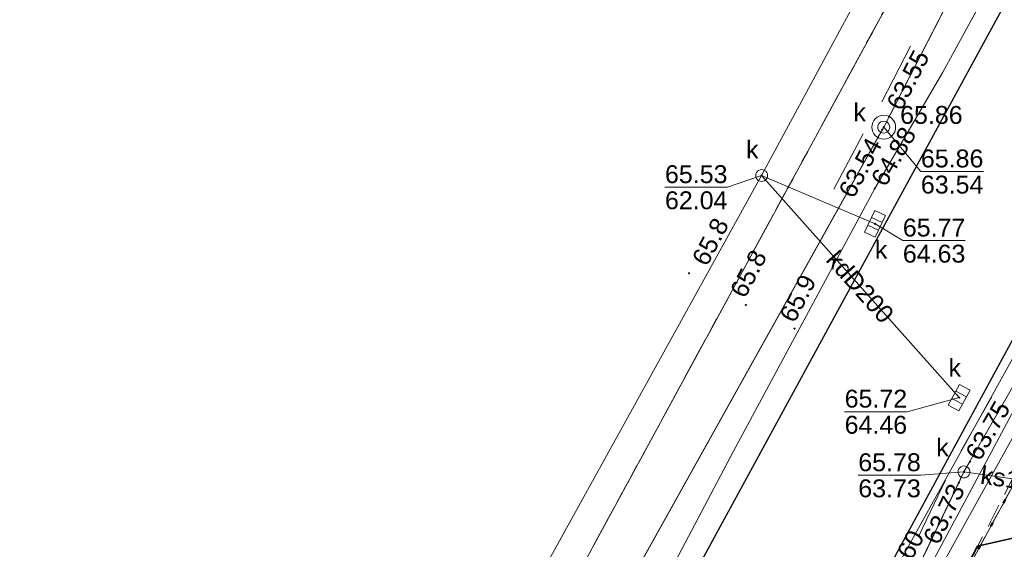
# Model space of a CAD drawing. Extents: x 6420891 to 6421372, y 5789686 to 5790696.
# Tile 13 of 48: x 6421043 to 6421084, y 5790011 to 5790033. Entities that reach past the tile are written whole.
import ezdxf
from ezdxf.enums import TextEntityAlignment as Align

# ---------------------------------------------------------------- set-up
doc = ezdxf.new("R2010")
doc.units = 0
for name, pattern in [('KROPK2', [2, 0, -2]), ('PRZER1-1', [2, 1, -1]), ('PRZER2-1', [3, 2, -1]), ('PRZER3-1', [4, 3, -1])]:
    doc.linetypes.add(name, pattern=pattern)
doc.layers.get('0').update_dxf_attribs({"linetype": 'CONTINUOUS', "lineweight": 13})
for name, color, linetype, lineweight in [('GESDZI', 7, 'CONTINUOUS', 18), ('GESJAE', 7, 'KROPK2', 50), ('GSLKOG', 7, 'CONTINUOUS', 35), ('GSLKRW', 7, 'CONTINUOUS', 25), ('GSPWPN', 7, 'CONTINUOUS', 13), ('GSPWPN_O', 7, 'CONTINUOUS', 13), ('GSPWPS', 7, 'CONTINUOUS', 13), ('GSPWPS_O', 7, 'CONTINUOUS', 13), ('GSSKOA', 7, 'PRZER3-1', 18), ('GSSKOD', 7, 'PRZER2-1', 18), ('GUSIKP', 7, 'CONTINUOUS', 18)]:
    doc.layers.add(name, color=color, linetype=linetype, lineweight=lineweight)
for name, color, linetype, lineweight, true_color in [('GESKKL', 7, 'PRZER3-1', 18, 0x24bc24), ('GESUZY', 7, 'PRZER1-1', 18, 0x008000), ('GULGNP', 7, 'CONTINUOUS', 18, 0xbfbf00), ('GULKDP', 7, 'CONTINUOUS', 18, 0x803300), ('GULKDP_O', 7, 'CONTINUOUS', 18, 0x803300), ('GULKSP', 7, 'CONTINUOUS', 18, 0x803300), ('GULKSP_O', 7, 'CONTINUOUS', 18, 0x803300), ('GULTPR', 7, 'CONTINUOUS', 18, 0xff9100), ('GULWOP', 5, 'CONTINUOUS', 18, 0x0000ff), ('GULWOP_O', 5, 'CONTINUOUS', 18, 0x0000ff), ('GUPGSH', 7, 'CONTINUOUS', 5, 0xbfbf00), ('GUPGSH_O', 7, 'CONTINUOUS', 5, 0xbfbf00), ('GUPIBH', 7, 'CONTINUOUS', 5, 0x0a0909), ('GUPIBH_O', 7, 'CONTINUOUS', 5, 0x0a0909), ('GUPKKS', 7, 'CONTINUOUS', 18, 0x803300), ('GUPKKS_O', 7, 'CONTINUOUS', 18, 0x0a0909), ('GUPKSD', 7, 'CONTINUOUS', 18, 0x803300), ('GUPKSD_O', 7, 'CONTINUOUS', 18, 0x803300), ('GUPKSH', 7, 'CONTINUOUS', 5, 0x803300), ('GUPKSH_O', 7, 'CONTINUOUS', 5, 0x803300), ('GUPKWZ', 7, 'CONTINUOUS', 18, 0x0a0909), ('GUPKWZ_O', 7, 'CONTINUOUS', 18, 0x0a0909)]:
    doc.layers.add(name, color=color, linetype=linetype, lineweight=lineweight, true_color=true_color)
doc.styles.add('GEO-INFO', font='Arial')

# ---------------------------------------------------------------- blocks, each defined once
blk = doc.blocks.new('OKRAG_PELNY')
at = {"color": 0}
blk.add_lwpolyline([(0, 0.5), (0.12941, 0.482963), (0.25, 0.433013), (0.353553, 0.353553), (0.433013, 0.25), (0.482963, 0.12941), (0.5, 0), (0.482963, -0.12941), (0.433013, -0.25), (0.353553, -0.353553), (0.25, -0.433013), (0.12941, -0.482963), (0, -0.5), (-0.12941, -0.482963), (-0.25, -0.433013), (-0.353553, -0.353553), (-0.433013, -0.25), (-0.482963, -0.12941), (-0.5, 0), (-0.482963, 0.12941), (-0.433013, 0.25), (-0.353553, 0.353553), (-0.25, 0.433013), (-0.12941, 0.482963)], close=True, dxfattribs=at)
blk = doc.blocks.new('KOLO')
blk.add_hatch(color=0).paths.add_polyline_path([(-0.5, 0), (-0.482963, -0.12941), (-0.433013, -0.25), (-0.353553, -0.353553), (-0.25, -0.433013), (-0.12941, -0.482963), (0, -0.5), (0.12941, -0.482963), (0.25, -0.433013), (0.353553, -0.353553), (0.433013, -0.25), (0.482963, -0.12941), (0.5, 0), (0.482963, 0.12941), (0.433013, 0.25), (0.353553, 0.353553), (0.25, 0.433013), (0.12941, 0.482963), (0, 0.5), (-0.12941, 0.482963), (-0.25, 0.433013), (-0.353553, 0.353553), (-0.433013, 0.25), (-0.482963, 0.12941)])
blk = doc.blocks.new('SUUS05')
at = {"color": 0}
blk.add_lwpolyline([(0.5, -0.25), (-0.5, -0.25), (-0.5, 0.25), (0.5, 0.25)], close=True, dxfattribs=at)
for points in [[(-0.175, -0.25), (-0.175, 0.25)], [(0.175, -0.25), (0.175, 0.25)]]:
    blk.add_lwpolyline(points, dxfattribs=at)

msp = doc.modelspace()

# ---------------------------------------------------------------- linework, layer by layer
at = {"layer": 'GESDZI', "linetype": 'Continuous', "lineweight": 18, "elevation": 10.3}
for points in [[(6421135.099, 5790137.509), (6421053.401, 5789987.081), (6420961.435, 5789816.962), (6420958.743, 5789821.505), (6420954.971, 5789827.872)], [(6421121.732, 5790083.312), (6421117.02, 5790074.678), (6421086.476, 5790018.114), (6421077.543, 5790001.653), (6421070.646, 5789988.917), (6421069.455, 5789986.717), (6421053.401, 5789987.081), (6421135.099, 5790137.509)], [(6421077.543, 5790001.653), (6421086.476, 5790018.114), (6421090.236, 5790016.753), (6421093.188, 5790015.684)]]:
    msp.add_lwpolyline(points, dxfattribs=at)
at = {"layer": 'GESJAE', "linetype": 'KROPK2', "lineweight": 50, "ltscale": 0.5, "elevation": 10.3}
for points in [[(6421072.204, 5789979.193), (6421068.88, 5789980.499), (6421065.346, 5789979.256), (6421069.455, 5789986.717), (6421070.646, 5789988.917), (6421077.543, 5790001.653), (6421086.476, 5790018.114), (6421117.02, 5790074.678), (6421121.732, 5790083.312), (6421127.675, 5790094.324), (6421144.593, 5790125.52), (6421152.501, 5790140.103), (6421170.006, 5790172.381), (6421191.638, 5790212.271), (6421198.322, 5790224.595), (6421235.333, 5790291.653), (6421245.798, 5790310.625), (6421258.704, 5790334.023), (6421264.369, 5790344.293), (6421276.767, 5790366.771), (6421295.345, 5790400.451)], [(6421121.732, 5790083.312), (6421117.02, 5790074.678), (6421086.476, 5790018.114), (6421077.543, 5790001.653), (6421070.646, 5789988.917), (6421069.455, 5789986.717), (6421065.346, 5789979.256), (6421058.157, 5789965.648), (6421048.808, 5789947.949), (6421053.229, 5789945.629), (6421044.86, 5789930.373), (6421043.349, 5789927.619), (6421042.462, 5789926.002), (6421034.045, 5789910.658), (6421024.501, 5789893.26), (6421008.051, 5789863.273), (6420991.21, 5789832.614), (6420986.902, 5789824.717), (6420974.452, 5789801.879), (6420970.141, 5789793.971), (6420953.18, 5789762.856)]]:
    msp.add_lwpolyline(points, dxfattribs=at)
at = {"layer": 'GESKKL', "linetype": 'PRZER3-1', "lineweight": 18, "ltscale": 0.5, "elevation": 10.16}
msp.add_lwpolyline([(6421135.099, 5790137.509), (6421053.401, 5789987.081), (6420961.435, 5789816.962), (6420958.743, 5789821.505), (6420954.971, 5789827.872)], dxfattribs=at)
at = {"layer": 'GESUZY', "linetype": 'PRZER1-1', "lineweight": 18, "ltscale": 0.5, "elevation": 10.18}
for points in [[(6421135.099, 5790137.509), (6421053.401, 5789987.081), (6420961.435, 5789816.962), (6420958.743, 5789821.505), (6420954.971, 5789827.872)], [(6421121.732, 5790083.312), (6421117.02, 5790074.678), (6421086.476, 5790018.114), (6421077.543, 5790001.653), (6421070.646, 5789988.917), (6421069.455, 5789986.717), (6421053.401, 5789987.081), (6421135.099, 5790137.509)], [(6421077.543, 5790001.653), (6421086.476, 5790018.114), (6421090.236, 5790016.753), (6421098.244, 5790031.594), (6421106.617, 5790047.101), (6421121.538, 5790074.735), (6421130.983, 5790076.653), (6421130.772, 5790077.977), (6421141.144, 5790080.465)]]:
    msp.add_lwpolyline(points, dxfattribs=at)
at = {"layer": 'GSLKOG', "linetype": 'Continuous', "lineweight": 35, "elevation": 10.18}
msp.add_lwpolyline([(6421072.82, 5789992.59), (6421077.7, 5790001.69), (6421082.71, 5790011.38), (6421084.87, 5790011.87)], dxfattribs=at)
at = {"layer": 'GSLKRW', "linetype": 'Continuous', "lineweight": 25, "elevation": 10.18}
for points in [[(6421195.82, 5790239.68), (6421179.4, 5790209.44), (6421161.89, 5790177.28), (6421135.48, 5790128.74), (6421117.94, 5790096.62), (6421100.38, 5790064.4), (6421082.56, 5790031.74), (6421065.53, 5790000.47), (6421053.05, 5789977.59), (6421041.12, 5789955.61), (6421023.81, 5789923.78), (6421007.52, 5789893.64), (6420990.23, 5789861.75), (6420974.45, 5789832.6), (6420956.81, 5789800.07), (6420945.16, 5789778.57), (6420944.15, 5789776.96), (6420943.3, 5789775.21), (6420933.6, 5789757.81)], [(6420989.467, 5789831.742), (6420987.755, 5789832.781), (6420986.65, 5789833.95), (6420985.91, 5789835.16), (6420985.62, 5789836.02), (6420985.51, 5789836.85), (6420985.59, 5789837.78), (6420986.21, 5789839.58), (6420987.76, 5789842.39), (6421004.51, 5789873.36), (6421020.08, 5789902.08), (6421024.66, 5789910.59), (6421039.68, 5789938.28), (6421057.09, 5789970.3), (6421061.79, 5789978.9), (6421062.13, 5789979.42), (6421068.98, 5789992.02), (6421085.27, 5790022.04), (6421098.58, 5790046.41), (6421112.23, 5790071.51), (6421113.36, 5790072.89), (6421114.96, 5790073.95), (6421116.54, 5790074.7)]]:
    msp.add_lwpolyline(points, dxfattribs=at)
at = {"layer": 'GSSKOA', "linetype": 'PRZER3-1', "lineweight": 18, "ltscale": 0.5, "elevation": 10.18}
for points in [[(6421117.94, 5790096.62), (6421100.38, 5790064.4), (6421082.56, 5790031.74), (6421065.53, 5790000.47), (6421053.05, 5789977.59), (6421041.12, 5789955.61), (6421023.81, 5789923.78), (6421007.52, 5789893.64), (6420990.23, 5789861.75), (6420974.45, 5789832.6), (6420956.81, 5789800.07), (6420945.16, 5789778.57), (6420944.15, 5789776.96), (6420943.3, 5789775.21)], [(6420948.39, 5789769.5), (6420949.54, 5789771.89), (6420956.63, 5789784.97), (6420972.83, 5789814.93), (6420977.663, 5789823.834), (6420987.76, 5789842.39), (6421004.51, 5789873.36), (6421020.08, 5789902.08), (6421024.66, 5789910.59), (6421039.68, 5789938.28), (6421057.09, 5789970.3), (6421061.79, 5789978.9), (6421062.13, 5789979.42), (6421068.98, 5789992.02), (6421085.27, 5790022.04), (6421098.58, 5790046.41), (6421112.23, 5790071.51), (6421113.36, 5790072.89), (6421114.96, 5790073.95), (6421116.54, 5790074.7)]]:
    msp.add_lwpolyline(points, dxfattribs=at)
at = {"layer": 'GSSKOD', "linetype": 'PRZER2-1', "lineweight": 18, "ltscale": 0.5, "elevation": 10.18}
msp.add_lwpolyline([(6421071.9, 5789984.86), (6421070.54, 5789985.68), (6421069.13, 5789987.38), (6421068.54, 5789989.26), (6421068.57, 5789990.82), (6421068.98, 5789992.02), (6421085.27, 5790022.04), (6421098.58, 5790046.41), (6421112.23, 5790071.51), (6421113.36, 5790072.89), (6421114.96, 5790073.95), (6421116.54, 5790074.7), (6421115.82, 5790073.04), (6421114.33, 5790070.23), (6421100.86, 5790045.25), (6421087.74, 5790021.1), (6421082.66, 5790011.25), (6421072.7, 5789992.65), (6421070.71, 5789988.84), (6421072.14, 5789985.58)], close=True, dxfattribs=at)
at = {"layer": 'GULGNP', "linetype": 'Continuous', "lineweight": 18, "elevation": 10.18}
for points in [[(6421107.41, 5790081.403), (6421104.55, 5790075.905), (6421100.784, 5790069.174), (6421100.051, 5790067.865), (6421099.813, 5790067.377), (6421099.481, 5790066.696), (6421091.466, 5790050.276), (6421088.99, 5790045.42), (6421081.255, 5790031.267), (6421078.404, 5790026.387)], [(6421078.404, 5790026.387), (6421072.476, 5790015.362), (6421067.75, 5790006.4), (6421062.327, 5789996.583), (6421059.571, 5789992.195), (6421058.298, 5789990.133), (6421057.092, 5789988.405), (6421056.911, 5789988.183)]]:
    msp.add_lwpolyline(points, dxfattribs=at)
at = {"layer": 'GULKDP', "linetype": 'Continuous', "lineweight": 18, "elevation": 10.18}
for points in [[(6421098.077, 5790072.171), (6421073.662, 5790026.931), (6421059.636, 5790001.558), (6421050.23, 5789984.541), (6421025.976, 5789939.477), (6421001.882, 5789894.497), (6421004.411, 5789887.43), (6420980.852, 5789844.073), (6420956.769, 5789799.315), (6420933.722, 5789756.781)], [(6421073.662, 5790026.931), (6421081.947, 5790017.612)], [(6421073.662, 5790026.931), (6421078.418, 5790024.905)]]:
    msp.add_lwpolyline(points, dxfattribs=at)
at = {"layer": 'GULKSP', "linetype": 'Continuous', "lineweight": 18, "elevation": 10.18}
for points in [[(6421096.084, 5790062.666), (6421095.856, 5790062.221), (6421079.01, 5790029.406), (6421078.782, 5790028.961), (6421078.538, 5790028.524), (6421057.077, 5789990.036), (6421056.834, 5789989.6)], [(6421096.084, 5790062.666), (6421078.782, 5790028.961), (6421056.834, 5789989.6)], [(6421106.297, 5790056.597), (6421106.048, 5790056.163), (6421099.74, 5790045.165), (6421092.272, 5790032.146), (6421082.397, 5790014.928), (6421082.148, 5790014.495), (6421081.932, 5790014.044), (6421068.78, 5789986.595), (6421068.564, 5789986.144)], [(6421106.297, 5790056.597), (6421099.74, 5790045.165), (6421092.272, 5790032.146), (6421082.148, 5790014.495), (6421068.564, 5789986.144)], [(6421086.402, 5790013.888), (6421082.148, 5790014.495)]]:
    msp.add_lwpolyline(points, dxfattribs=at)
at = {"layer": 'GULTPR', "linetype": 'Continuous', "lineweight": 18, "elevation": 10.18}
for points in [[(6421112.271, 5790069.637), (6421111.773, 5790068.488), (6421074.547, 5789998.999), (6421074.311, 5789998.558), (6421074.061, 5789998.124), (6421063.792, 5789980.272), (6421063.685, 5789979.761)], [(6421069.93, 5789988.89), (6421076.98, 5790002.15), (6421079.15, 5790006.83), (6421091.98, 5790030.01), (6421093.7, 5790033.36), (6421104.07, 5790052.47)]]:
    msp.add_lwpolyline(points, dxfattribs=at)
at = {"layer": 'GULWOP', "linetype": 'Continuous', "lineweight": 18, "elevation": 10.18}
msp.add_lwpolyline([(6421064.082, 5789982.838), (6421066.733, 5789987.789), (6421092.96, 5790035.09), (6421112.512, 5790072.135), (6421113.319, 5790073.592)], dxfattribs=at)
at = {"layer": 'GUPIBH_O', "linetype": 'Continuous', "lineweight": 9, "elevation": 10.8, "flags": 128}
for points in [[(6421082.961, 5790027.098), (6421080.341, 5790027.098), (6421078.782, 5790028.961)], [(6421080.341, 5790027.098), (6421082.961, 5790027.098)]]:
    msp.add_lwpolyline(points, dxfattribs=at)
at = {"layer": 'GUPKSH_O', "linetype": 'Continuous', "lineweight": 9, "elevation": 10.8, "flags": 128}
for points in [[(6421078.707, 5790030.024), (6421079.899, 5790032.358)], [(6421076.697, 5790026.356), (6421077.915, 5790028.676)], [(6421069.608, 5790026.44), (6421072.229, 5790026.44), (6421073.662, 5790026.931)], [(6421069.608, 5790026.44), (6421072.229, 5790026.44)], [(6421082.204, 5790024.201), (6421079.584, 5790024.201), (6421078.418, 5790024.905)], [(6421079.584, 5790024.201), (6421082.204, 5790024.201)], [(6421077.144, 5790017.022), (6421079.764, 5790017.022), (6421081.947, 5790017.612)], [(6421082.013, 5790015.369), (6421083.317, 5790017.643)], [(6421077.144, 5790017.022), (6421079.764, 5790017.022)], [(6421077.716, 5790014.354), (6421080.337, 5790014.354), (6421082.148, 5790014.495)], [(6421077.716, 5790014.354), (6421080.337, 5790014.354)], [(6421080.24, 5790011.792), (6421081.373, 5790014.155)]]:
    msp.add_lwpolyline(points, dxfattribs=at)
at = {"layer": 'GUSIKP', "linetype": 'Continuous', "lineweight": 18, "elevation": 10.22}
msp.add_lwpolyline([(6421078.782, 5790028.461, -1), (6421078.782, 5790029.461, -1)], format="xyb", close=True, dxfattribs=at)

# ---------------------------------------------------------------- block references
at = {"layer": 'GSPWPN', "lineweight": 13, "xscale": 0.09, "yscale": 0.09}
for p in [(6421070.62, 5790022.83, 10.2), (6421073, 5790021.5, 10.2), (6421075.04, 5790020.51, 10.2)]:
    msp.add_blockref('KOLO', p, dxfattribs=at)
at = {"layer": 'GSPWPS', "lineweight": 13, "xscale": 0.09, "yscale": 0.09}
msp.add_blockref('KOLO', (6421078.72, 5790028.85, 10.2), dxfattribs=at)
at = {"layer": 'GUPGSH', "lineweight": 5, "xscale": 0.09, "yscale": 0.09}
msp.add_blockref('KOLO', (6421078.404, 5790026.387, 10.24), dxfattribs=at)
at = {"layer": 'GUPIBH', "lineweight": 5, "xscale": 0.09, "yscale": 0.09}
msp.add_blockref('KOLO', (6421078.782, 5790028.961, 10.24), dxfattribs=at)
at = {"layer": 'GUPKKS', "lineweight": 18}
for p, rotation in [((6421078.418, 5790024.905, 10.24), 244.5923153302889), ((6421081.947, 5790017.612, 10.24), 241.4466307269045)]:
    msp.add_blockref('SUUS05', p, dxfattribs=dict(at, rotation=rotation))
at = {"layer": 'GUPKSD', "lineweight": 18, "xscale": 0.5, "yscale": 0.5}
for p in [(6421073.662, 5790026.931, 10.24), (6421082.148, 5790014.495, 10.24)]:
    msp.add_blockref('OKRAG_PELNY', p, dxfattribs=at)
at = {"layer": 'GUPKSH', "lineweight": 5, "xscale": 0.09, "yscale": 0.09}
for p in [(6421079.01, 5790029.406, 10.24), (6421078.538, 5790028.524, 10.24), (6421073.662, 5790026.931, 10.24), (6421078.418, 5790024.905, 10.24), (6421081.947, 5790017.612, 10.24), (6421082.397, 5790014.928, 10.24), (6421082.148, 5790014.495, 10.24), (6421081.932, 5790014.044, 10.24)]:
    msp.add_blockref('KOLO', p, dxfattribs=at)
at = {"layer": 'GUPKWZ', "lineweight": 18, "xscale": 0.5, "yscale": 0.5}
msp.add_blockref('OKRAG_PELNY', (6421078.782, 5790028.961, 10.25), dxfattribs=at)

# ---------------------------------------------------------------- texts
at = {"layer": 'GSPWPN_O', "linetype": 'Continuous', "lineweight": 0, "style": 'GEO-INFO'}
for s, p in [('65.8', (6421071.37, 5790023.08, 10.8)), ('65.8', (6421072.965, 5790021.739, 10.8)), ('65.9', (6421075.035, 5790020.704, 10.8))]:
    msp.add_text(s, height=0.75, rotation=62.3918, dxfattribs=at).set_placement(p)
at = {"layer": 'GSPWPS_O', "linetype": 'Continuous', "lineweight": 0, "style": 'GEO-INFO'}
msp.add_text('65.86', height=0.75, dxfattribs=at).set_placement((6421079.47, 5790029.1, 10.8))
at = {"layer": 'GULKDP_O', "linetype": 'Continuous', "lineweight": 0, "style": 'GEO-INFO'}
msp.add_text('kdD200', height=0.75, rotation=311.6391, dxfattribs=at).set_placement((6421077.805, 5790022.272, 10.8), align=Align.MIDDLE)
at = {"layer": 'GULKSP_O', "linetype": 'Continuous', "lineweight": 0, "style": 'GEO-INFO'}
msp.add_text('ks160', height=0.75, rotation=351.8894, dxfattribs=at).set_placement((6421084.244, 5790014.196, 10.8), align=Align.MIDDLE)
at = {"layer": 'GULWOP_O', "linetype": 'Continuous', "lineweight": 0, "style": 'GEO-INFO'}
msp.add_text('woM160', height=0.75, rotation=60.9933, dxfattribs=at).set_placement((6421079.227, 5790010.223, 10.8), align=Align.MIDDLE)
at = {"layer": 'GUPGSH_O', "linetype": 'Continuous', "lineweight": 0, "style": 'GEO-INFO'}
msp.add_text('64.88', height=0.75, rotation=59.7092, dxfattribs=at).set_placement((6421078.53, 5790026.602, 10.8), align=Align.MIDDLE_LEFT)
at = {"layer": 'GUPIBH_O', "linetype": 'Continuous', "lineweight": 0, "style": 'GEO-INFO'}
for s, p in [('65.86', (6421080.341, 5790027.271)), ('63.54', (6421080.341, 5790026.176))]:
    msp.add_text(s, height=0.75, rotation=360, dxfattribs=at).set_placement(p)
at = {"layer": 'GUPKKS_O', "linetype": 'Continuous', "lineweight": 0, "style": 'GEO-INFO'}
for p in [(6421078.938, 5790023.446, 10.8), (6421082.025, 5790018.492, 10.8)]:
    msp.add_text('k', height=0.75, dxfattribs=at).set_placement(p, align=Align.RIGHT)
at = {"layer": 'GUPKSD_O', "linetype": 'Continuous', "lineweight": 0, "style": 'GEO-INFO'}
for p in [(6421073.529, 5790027.648, 10.8), (6421081.511, 5790015.149, 10.8)]:
    msp.add_text('k', height=0.75, dxfattribs=at).set_placement(p, align=Align.RIGHT)
at = {"layer": 'GUPKSH_O', "linetype": 'Continuous', "lineweight": 0, "style": 'GEO-INFO'}
for s, rotation, p in [('63.55', 62.922, (6421079.198, 5790029.773)), ('63.54', 62.292, (6421077.186, 5790026.099)), ('63.75', 60.1624, (6421082.492, 5790015.095)), ('63.73', 64.3999, (6421080.738, 5790011.553))]:
    msp.add_text(s, height=0.75, rotation=rotation, dxfattribs=at).set_placement(p, align=Align.MIDDLE_LEFT)
for s, p in [('65.53', (6421069.608, 5790026.613)), ('62.04', (6421069.608, 5790025.518)), ('65.77', (6421079.584, 5790024.373)), ('64.63', (6421079.584, 5790023.278)), ('65.72', (6421077.144, 5790017.195)), ('64.46', (6421077.144, 5790016.1)), ('65.78', (6421077.716, 5790014.527)), ('63.73', (6421077.716, 5790013.432))]:
    msp.add_text(s, height=0.75, rotation=360, dxfattribs=at).set_placement(p)
at = {"layer": 'GUPKWZ_O', "linetype": 'Continuous', "lineweight": 0, "style": 'GEO-INFO'}
msp.add_text('k', height=0.75, dxfattribs=at).set_placement((6421078.032, 5790029.211, 10.8), align=Align.RIGHT)

doc.saveas('drawing.dxf')
